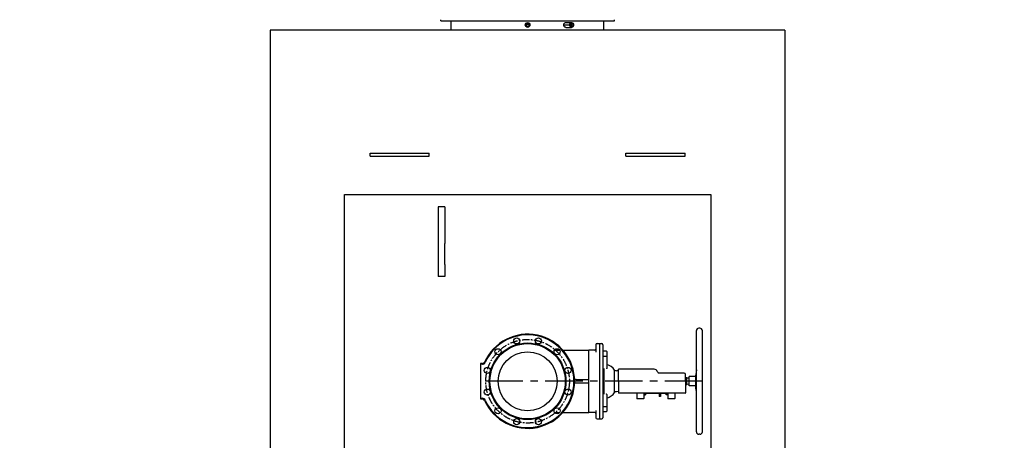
# Model space of a CAD drawing. Header units: millimetres. Extents: x 196 to 1773810, y -221320 to 153872.
# Tile 142 of 256: x 1156363 to 1160544, y -200050 to -198263. Entities that reach past the tile are written whole.
import ezdxf

# ---------------------------------------------------------------- set-up
doc = ezdxf.new("R2010")
doc.units = ezdxf.units.MM
doc.linetypes.add('CENTER', pattern=[50.8, 31.75, -6.35, 6.35, -6.35])
for name, color, linetype, lineweight in [('00_Основной', 163, 'Continuous', 40), ('электрика', 1, 'Continuous', 140), ('中心线', 1, 'CENTER', 25)]:
    doc.layers.add(name, color=color, linetype=linetype, lineweight=lineweight)
doc.styles.add('Times New Roman', font='times.ttf')

msp = doc.modelspace()

# ---------------------------------------------------------------- linework, layer by layer
at = {"color": 252, "lineweight": 30, "ltscale": 10}
for p, q in [((1157741.7, -203009.4, 0.3), (1157741.7, -199006.4, 0.3)), ((1157741.7, -199006.4, 0.3), (1159297.7, -199006.4, 0.3)), ((1159297.7, -199006.4, 0.3), (1159297.7, -200109.1, 0.3))]:
    msp.add_line(p, q, dxfattribs=at)
at = {"color": 252, "linetype": 'CENTER', "lineweight": 25, "ltscale": 5}
msp.add_line((1159261.7, -199799.2, 0.3), (1158319.7, -199799.2, 0.3), dxfattribs=at)
at = {"layer": '00_Основной', "lineweight": 30, "ltscale": 10}
for p, q in [((1158151.9, -198268.2, 0.5), (1158151.9, -198263.4, 0.5)), ((1158151.9, -198268.2, 0.8), (1158888.1, -198268.2, 0.8)), ((1158195.6, -198308.3, 0.5), (1158195.6, -198268.2, 0.5)), ((1158681.7, -198275.8, 0.5), (1158706.6, -198275.8, 0.5)), ((1158681.7, -198295.9, 0.5), (1158706.6, -198295.9, 0.5)), ((1158843.7, -198308.3, 0.5), (1158843.7, -198268.2, 0.5)), ((1158888.1, -198268.2, 0.5), (1158888.1, -198263.4, 0.5)), ((1158519.7, -198308.2), (1157426.8, -198308.2)), ((1157426.8, -198308.2), (1157426.8, -202975.1, 0.4)), ((1159612.5, -198308.2), (1158519.7, -198308.2)), ((1159612.5, -198308.2), (1159611.6, -202975.1, 0.3)), ((1157851.2, -198842.7, 0.4), (1157851.2, -198830.4, 0.4)), ((1157851.2, -198830.4, 0.4), (1157868.8, -198830.4, 0.4)), ((1157868.8, -198830.4, 0.4), (1158084.3, -198830.4, 0.4)), ((1158084.3, -198830.4, 0.4), (1158101.9, -198830.4, 0.4)), ((1158101.9, -198842.7, 0.4), (1158101.9, -198830.4, 0.4)), ((1158937.4, -198842.7, 0.4), (1158937.4, -198830.4, 0.4)), ((1158937.4, -198830.4, 0.4), (1158955, -198830.4, 0.4)), ((1158955, -198830.4, 0.4), (1159170.5, -198830.4, 0.4)), ((1159170.5, -198830.4, 0.4), (1159188.1, -198830.4, 0.4)), ((1159188.1, -198842.7, 0.4), (1159188.1, -198830.4, 0.4)), ((1157851.2, -198842.7, 0.4), (1157868.8, -198842.7, 0.4)), ((1157868.8, -198842.7, 0.4), (1158084.3, -198842.7, 0.4)), ((1158084.3, -198842.7, 0.4), (1158101.9, -198842.7, 0.4)), ((1158937.4, -198842.7, 0.4), (1158955, -198842.7, 0.4)), ((1158955, -198842.7, 0.4), (1159170.5, -198842.7, 0.4)), ((1159170.5, -198842.7, 0.4), (1159188.1, -198842.7, 0.4)), ((1158139.7, -199058.2, 0.4), (1158139.7, -199214, 0.4)), ((1158167.8, -199058.2, 0.4), (1158139.7, -199058.2, 0.4)), ((1158167.8, -199058.2, 0.4), (1158167.8, -199214, 0.4)), ((1158139.7, -199214, 0.4), (1158139.7, -199302.6, 0.4)), ((1158167.8, -199302.6, 0.4), (1158167.8, -199214, 0.4)), ((1158139.7, -199302.6, 0.4), (1158139.7, -199353.7, 0.4)), ((1158167.8, -199302.6, 0.4), (1158167.8, -199353.7, 0.4)), ((1158167.8, -199353.7, 0.4), (1158139.7, -199353.7, 0.4))]:
    msp.add_line(p, q, dxfattribs=at)
at = {"layer": '00_Основной', "lineweight": 25, "ltscale": 10}
for p, q in [((1159236.7, -200014.2, 0.3), (1159236.7, -199584.2, 0.3)), ((1159251.7, -199574.2, 0.3), (1159246.7, -199574.2, 0.3)), ((1159261.7, -200014.2, 0.3), (1159261.7, -199584.2, 0.3)), ((1158633.9, -199667.2, 0.3), (1158656.5, -199667.2, 0.3)), ((1158669.9, -199667.2, 0.3), (1158779.7, -199667.2, 0.3)), ((1158779.7, -199692.2, 0.3), (1158779.7, -199667.2, 0.3)), ((1158804.7, -199667.2, 0.3), (1158779.7, -199667.2, 0.3)), ((1158809.7, -199644.2, 0.3), (1158809.7, -199664.2, 0.3)), ((1158809.7, -199664.2, 0.3), (1158809.7, -199675.6, 0.3)), ((1158814.7, -199639.2, 0.3), (1158824.7, -199639.2, 0.3)), ((1158824.7, -199639.1, 0.3), (1158834.7, -199639.1, 0.3)), ((1158824.7, -199639.1, 0.3), (1158824.7, -199664.1, 0.3)), ((1158824.7, -199664.1, 0.3), (1158824.7, -199934.4, 0.3)), ((1158839.7, -199644.1, 0.3), (1158839.7, -199664.1, 0.3)), ((1158839.7, -199664.1, 0.3), (1158839.7, -199934.4, 0.3)), ((1158841.7, -199670.2, 0.3), (1158853.7, -199670.2, 0.3)), ((1158855.7, -199672.2, 0.3), (1158855.7, -199691.8, 0.3)), ((1158779.7, -199906.2, 0.3), (1158779.7, -199692.2, 0.3)), ((1158841.7, -199692.7, 0.3), (1158853.7, -199692.7, 0.3)), ((1158855.7, -199691.8, 0.3), (1158855.7, -199742.5, 0.3)), ((1158319.7, -199724.2, 0.3), (1158319.7, -199727.2, 0.3)), ((1158327.7, -199724.2, 0.3), (1158319.7, -199724.2, 0.3)), ((1158319.7, -199727.2, 0.3), (1158319.7, -199871.2, 0.3)), ((1158327.7, -199727.2, 0.3), (1158319.7, -199727.2, 0.3)), ((1158845.4, -199853.4, 0.3), (1158845.4, -199745, 0.3)), ((1158855.7, -199742.5, 0.3), (1158855.7, -199744.2, 0.3)), ((1158889.2, -199846.6, 0.3), (1158889.2, -199751.8, 0.3)), ((1158906.4, -199755.2, 0.3), (1158896.7, -199754.9, 0.3)), ((1159057.2, -199748.4, 0.3), (1158906.4, -199748.4, 0.3)), ((1158906.4, -199799.2, 0.3), (1158906.4, -199748.4, 0.3)), ((1159236.7, -199750.3, 0.3), (1159233.6, -199771.2, 0.3)), ((1158725.5, -199791.7, 0.3), (1158719.5, -199791.7, 0.3)), ((1158725.5, -199791.7, 0.3), (1158779.7, -199791.7, 0.3)), ((1158906.4, -199799.2, 0.3), (1158906.4, -199848.2, 0.3)), ((1159184.9, -199764.2, 0.3), (1159078.8, -199764.2, 0.3)), ((1159190.5, -199799.2, 0.3), (1159190.5, -199769.8, 0.3)), ((1159192.2, -199784.5, 0.3), (1159190.5, -199781.7, 0.3)), ((1159190.5, -199799.2, 0.3), (1159190.5, -199848.2, 0.3)), ((1159196.2, -199784.5, 0.3), (1159192.2, -199784.5, 0.3)), ((1159192.2, -199813.9, 0.3), (1159192.2, -199784.5, 0.3)), ((1159196.2, -199813.9, 0.3), (1159196.2, -199784.5, 0.3)), ((1159206.4, -199786.5, 0.3), (1159196.2, -199786, 0.3)), ((1159233.5, -199779.4, 0.3), (1159206.4, -199779.4, 0.3)), ((1159206.4, -199819, 0.3), (1159206.4, -199779.4, 0.3)), ((1159233.5, -199825.5, 0.3), (1159233.5, -199773, 0.3)), ((1159235.3, -199797.2, 0.3), (1159235.3, -199766.1, 0.3)), ((1158725.5, -199806.7, 0.3), (1158719.5, -199806.7, 0.3)), ((1158779.7, -199806.7, 0.3), (1158725.5, -199806.7, 0.3)), ((1158906.4, -199843.3, 0.3), (1158896.7, -199843.5, 0.3)), ((1159192.2, -199813.9, 0.3), (1159190.5, -199816.7, 0.3)), ((1159196.2, -199813.9, 0.3), (1159192.2, -199813.9, 0.3)), ((1159206.4, -199811.9, 0.3), (1159196.2, -199812.4, 0.3)), ((1159233.5, -199819, 0.3), (1159206.4, -199819, 0.3)), ((1159235.3, -199838.6, 0.3), (1159233.6, -199827.2, 0.3)), ((1159235.3, -199838.6, 0.3), (1159235.3, -199834.3, 0.3)), ((1159235.3, -199838.6, 0.3), (1159236.7, -199838.6, 0.3)), ((1158319.7, -199871.2, 0.3), (1158327.7, -199871.2, 0.3)), ((1158319.7, -199871.2, 0.3), (1158319.7, -199874.2, 0.3)), ((1158319.7, -199874.2, 0.3), (1158327.7, -199874.2, 0.3)), ((1158855.7, -199855.9, 0.3), (1158855.7, -199854.2, 0.3)), ((1158855.7, -199855.9, 0.3), (1158855.7, -199906.7, 0.3)), ((1158906.4, -199848.2, 0.3), (1158906.4, -199850.2, 0.3)), ((1159057.2, -199850.2, 0.3), (1158906.4, -199850.2, 0.3)), ((1158983.8, -199850.2, 0.3), (1158983.8, -199872.2, 0.3)), ((1159012.8, -199873.2, 0.3), (1158984.8, -199873.2, 0.3)), ((1159013.8, -199850.2, 0.3), (1159013.8, -199872.2, 0.3)), ((1159013.8, -199851.6, 0.3), (1159020.8, -199851.6, 0.3)), ((1159013.8, -199856.6, 0.3), (1159020.8, -199856.6, 0.3)), ((1159016.3, -199850.2, 0.3), (1159016.3, -199851.2, 0.3)), ((1159113.3, -199851.2, 0.3), (1159016.3, -199851.2, 0.3)), ((1159020.8, -199851.6, 0.3), (1159020.8, -199856.6, 0.3)), ((1159068.2, -199850.2, 0.3), (1159057.2, -199850.2, 0.3)), ((1159078.8, -199850.2, 0.3), (1159068.2, -199850.2, 0.3)), ((1159078, -199851.2, 0.3), (1159078, -199863.2, 0.3)), ((1159084, -199863.2, 0.3), (1159078, -199863.2, 0.3)), ((1159184.9, -199850.2, 0.3), (1159078.8, -199850.2, 0.3)), ((1159084, -199851.2, 0.3), (1159084, -199863.2, 0.3)), ((1159115.5, -199851.7, 0.3), (1159108.5, -199851.7, 0.3)), ((1159108.5, -199856.7, 0.3), (1159108.5, -199851.7, 0.3)), ((1159115.5, -199856.7, 0.3), (1159108.5, -199856.7, 0.3)), ((1159113.3, -199850.2, 0.3), (1159113.3, -199851.2, 0.3)), ((1159115.5, -199850.2, 0.3), (1159115.5, -199872.2, 0.3)), ((1159144.5, -199873.2, 0.3), (1159116.5, -199873.2, 0.3)), ((1159145.5, -199850.2, 0.3), (1159145.5, -199872.2, 0.3)), ((1159188.5, -199850.2, 0.3), (1159184.9, -199850.2, 0.3)), ((1158779.7, -199931.2, 0.3), (1158779.7, -199906.2, 0.3)), ((1158809.7, -199922.8, 0.3), (1158809.7, -199934.2, 0.3)), ((1158841.7, -199905.7, 0.3), (1158853.7, -199905.7, 0.3)), ((1158841.7, -199928.2, 0.3), (1158853.7, -199928.2, 0.3)), ((1158855.7, -199906.7, 0.3), (1158855.7, -199926.2, 0.3)), ((1158633.9, -199931.2, 0.3), (1158656.5, -199931.2, 0.3)), ((1158669.9, -199931.2, 0.3), (1158779.7, -199931.2, 0.3)), ((1158804.7, -199931.2, 0.3), (1158779.7, -199931.2, 0.3)), ((1158809.7, -199934.2, 0.3), (1158809.7, -199954.2, 0.3)), ((1158814.7, -199959.2, 0.3), (1158824.7, -199959.2, 0.3)), ((1158824.7, -199934.4, 0.3), (1158824.7, -199959.4, 0.3)), ((1158824.7, -199959.4, 0.3), (1158834.7, -199959.4, 0.3)), ((1158839.7, -199934.4, 0.3), (1158839.7, -199954.4, 0.3)), ((1159251.7, -200024.2, 0.3), (1159246.7, -200024.2, 0.3))]:
    msp.add_line(p, q, dxfattribs=at)
at = {"layer": '00_Основной', "lineweight": 30, "ltscale": 10}
for radius in [10, 8.82, 7.22]:
    msp.add_circle((1158519.7, -198285.9, 0.5), radius, dxfattribs=at)
at = {"layer": '00_Основной', "lineweight": 25, "ltscale": 10}
for centre, radius in [((1158473.7, -199627.8, 0.3), 13), ((1158565.6, -199627.8, 0.3), 13), ((1158519.7, -199799.2, 0.3), 163), ((1158519.7, -199799.2, 0.3), 160), ((1158394.2, -199673.7, 0.3), 13), ((1158519.7, -199799.2, 0.3), 125), ((1158645.2, -199673.7, 0.3), 13), ((1158348.2, -199753.3, 0.3), 13), ((1158691.1, -199753.3, 0.3), 13), ((1158348.2, -199845.2, 0.3), 13), ((1158691.1, -199845.2, 0.3), 13), ((1158394.2, -199924.7, 0.3), 13), ((1158645.2, -199924.7, 0.3), 13), ((1158473.7, -199970.7, 0.3), 13), ((1158565.6, -199970.7, 0.3), 13)]:
    msp.add_circle(centre, radius, dxfattribs=at)
for centre, radius, start, end in [((1159246.7, -199584.2, 0.3), 10, 90, 180), ((1159251.7, -199584.2, 0.3), 10, 0, 90), ((1158519.7, -199799.2, 0.3), 200, 0, 156.1238), ((1158519.7, -199799.2, 0.3), 197, 203.8762, 156.1238), ((1158804.7, -199662.2, 0.3), 5, 270, 0), ((1158814.7, -199644.2, 0.3), 5, 90, 180), ((1158834.7, -199644.1, 0.3), 5, 0, 90), ((1158841.7, -199668.2, 0.3), 2, 180, 270), ((1158841.7, -199668.2, 0.3), 2, 180, 247.5017), ((1158853.7, -199672.2, 0.3), 2, 0, 90), ((1158327.7, -199714.2, 0.3), 10, 270, 336.1238), ((1158327.7, -199714.2, 0.3), 13, 270, 336.1238), ((1158842.7, -199781.9, 0.3), 55.4, 32.8859, 76.4418), ((1158897, -199743.6, 0.3), 11.3, 226.5607, 268.5), ((1159057.2, -199761.9, 0.3), 13.6, 17.4576, 90), ((1159078.8, -199755.2, 0.3), 9.04, 197.4576, 270), ((1158519.7, -199799.2, 0.3), 200, 203.8762, 0), ((1159184.9, -199769.8, 0.3), 5.65, 0, 90), ((1159245.5, -199773, 0.3), 12, 171.6267, 180), ((1158897, -199854.8, 0.3), 11.3, 91.5, 133.4393), ((1159245.5, -199825.5, 0.3), 12, 180, 188.3733), ((1158327.7, -199884.2, 0.3), 13, 23.8762, 90), ((1158327.7, -199884.2, 0.3), 10, 23.8762, 90), ((1158842.7, -199816.5, 0.3), 55.4, 283.5582, 327.1141), ((1158984.8, -199872.2, 0.3), 1, 180, 270), ((1159012.8, -199872.2, 0.3), 1, 270, 0), ((1159116.5, -199872.2, 0.3), 1, 180, 270), ((1159144.5, -199872.2, 0.3), 1, 270, 0), ((1159188.5, -199848.2, 0.3), 2, 270, 0), ((1158841.7, -199930.2, 0.3), 2, 90, 180), ((1158841.7, -199930.2, 0.3), 2, 112.4983, 180), ((1158853.7, -199926.2, 0.3), 2, 270, 0), ((1158804.7, -199936.2, 0.3), 5, 0, 90), ((1158814.7, -199954.2, 0.3), 5, 180, 270), ((1158834.7, -199954.4, 0.3), 5, 270, 0), ((1159246.7, -200014.2, 0.3), 10, 180, 270), ((1159251.7, -200014.2, 0.3), 10, 270, 0)]:
    msp.add_arc(centre, radius, start, end, dxfattribs=at)
at = {"layer": '00_Основной', "lineweight": 30, "ltscale": 10}
for centre, major_axis in [((1158706.6, -198285.9, 0.5), (0, -10)), ((1158706.6, -198285.9, 0.5), (0, 8.82)), ((1158705.8, -198285.9, 0.5), (0, -7.22))]:
    msp.add_ellipse(centre, major_axis=major_axis, ratio=0.866025, dxfattribs=at)
for points, knots in [([(1158672.9, -198285.9, 0.5), (1158672.9, -198284.6, 0.5), (1158673.2, -198283.3, 0.5), (1158674.1, -198280.8, 0.5), (1158674.7, -198279.7, 0.5), (1158676.3, -198277.9, 0.5), (1158677.3, -198277.1, 0.5), (1158679.4, -198276.1, 0.5), (1158680.6, -198275.8, 0.5), (1158681.7, -198275.8, 0.5)], [3.767125, 3.767125, 3.767125, 3.767125, 4.238015, 4.238015, 4.708906, 4.708906, 5.179797, 5.179797, 5.650687, 5.650687, 5.650687, 5.650687]), ([(1158681.7, -198295.9, 0.5), (1158680.6, -198295.9, 0.5), (1158679.4, -198295.6, 0.5), (1158677.3, -198294.6, 0.5), (1158676.3, -198293.8, 0.5), (1158674.7, -198292.1, 0.5), (1158674.1, -198290.9, 0.5), (1158673.2, -198288.5, 0.5), (1158672.9, -198287.1, 0.5), (1158672.9, -198285.9, 0.5)], [1.883562, 1.883562, 1.883562, 1.883562, 2.354453, 2.354453, 2.825344, 2.825344, 3.296234, 3.296234, 3.767125, 3.767125, 3.767125, 3.767125])]:
    msp.add_open_spline(points, degree=3, knots=knots, dxfattribs=at)
at = {"layer": '00_Основной', "lineweight": 25, "ltscale": 10}
for points, knots in [([(1158839.7, -199693.7, 0.3), (1158839.7, -199693.7, 0.3), (1158839.7, -199693.6, 0.3), (1158839.8, -199693.4, 0.3), (1158839.9, -199693.3, 0.3), (1158840, -199693.2, 0.3), (1158840.2, -199693.1, 0.3), (1158840.4, -199693, 0.3), (1158840.6, -199692.9, 0.3), (1158840.9, -199692.8, 0.3), (1158841.2, -199692.8, 0.3), (1158841.5, -199692.7, 0.3), (1158841.7, -199692.7, 0.3)], [0, 0, 0, 0, 1.424843, 2.667465, 3.776335, 4.914077, 6.085893, 7.241317, 8.400458, 9.563676, 10.702005, 13, 13, 13, 13]), ([(1158853.7, -199692.7, 0.3), (1158853.8, -199692.7, 0.3), (1158854, -199692.7, 0.3), (1158854.3, -199692.7, 0.3), (1158854.6, -199692.6, 0.3), (1158854.8, -199692.6, 0.3), (1158855, -199692.5, 0.3), (1158855.2, -199692.4, 0.3), (1158855.4, -199692.3, 0.3), (1158855.5, -199692.2, 0.3), (1158855.6, -199692, 0.3), (1158855.7, -199691.9, 0.3), (1158855.7, -199691.8, 0.3), (1158855.7, -199691.8, 0.3)], [0, 0, 0, 0, 1.533889, 2.871622, 4.0654, 5.290328, 6.552039, 7.796257, 9.044613, 10.297538, 11.523793, 12.759968, 14, 14, 14, 14]), ([(1158855.7, -199744.2, 0.3), (1158855.7, -199744.3, 0.3), (1158855.7, -199744.5, 0.3), (1158855.6, -199744.8, 0.3), (1158855.5, -199745, 0.3), (1158855.3, -199745.1, 0.3), (1158855.2, -199745.3, 0.3), (1158855, -199745.5, 0.3), (1158854.7, -199745.7, 0.3), (1158854.4, -199745.8, 0.3), (1158854.2, -199746, 0.3), (1158854.1, -199746, 0.3)], [0, 0, 0, 0, 1.417442, 2.877964, 3.990922, 5.502772, 5.88611, 7.813125, 8.962683, 10.102092, 12, 12, 12, 12]), ([(1159236.7, -199751.6, 0.3), (1159236.6, -199752, 0.3), (1159236.4, -199753.5, 0.3), (1159236.2, -199755.3, 0.3), (1159236, -199757.2, 0.3), (1159235.8, -199759, 0.3), (1159235.6, -199761, 0.3), (1159235.4, -199762.5, 0.3), (1159235.4, -199763.8, 0.3), (1159235.3, -199764.9, 0.3), (1159235.3, -199765.8, 0.3), (1159235.3, -199766.1, 0.3)], [0, 0, 0, 0, 0.870734, 3.056255, 3.780931, 5.183155, 7.125355, 8.554975, 9.066071, 10.765443, 12, 12, 12, 12]), ([(1159236.7, -199813.7, 0.3), (1159236.5, -199812.7, 0.3), (1159236.3, -199811.2, 0.3), (1159236, -199809, 0.3), (1159235.8, -199807.3, 0.3), (1159235.6, -199805.5, 0.3), (1159235.5, -199803.8, 0.3), (1159235.4, -199801.9, 0.3), (1159235.3, -199800.3, 0.3), (1159235.3, -199798.7, 0.3), (1159235.3, -199797.8, 0.3), (1159235.3, -199797.2, 0.3)], [0, 0, 0, 0, 2.690755, 3.780931, 5.183155, 6.496888, 7.722368, 8.812219, 10.187118, 10.950173, 12, 12, 12, 12]), ([(1159235.9, -199831.6, 0.3), (1159235.9, -199831.6, 0.3), (1159235.7, -199831.6, 0.3), (1159235.6, -199831.8, 0.3), (1159235.5, -199832.2, 0.3), (1159235.4, -199832.7, 0.3), (1159235.3, -199833.4, 0.3), (1159235.3, -199834.1, 0.3), (1159235.3, -199834.3, 0.3)], [0, 0, 0, 0, 1.406606, 2.923368, 4.324411, 5.561414, 7.769595, 9, 9, 9, 9]), ([(1159236.7, -199832.4, 0.3), (1159236.6, -199832.3, 0.3), (1159236.4, -199832, 0.3), (1159236.2, -199831.7, 0.3), (1159236, -199831.6, 0.3), (1159235.9, -199831.6, 0.3)], [0, 0, 0, 0, 1.707301, 3.73641, 6, 6, 6, 6]), ([(1158855.7, -199854.2, 0.3), (1158855.7, -199854.2, 0.3), (1158855.7, -199854.1, 0.3), (1158855.7, -199853.9, 0.3), (1158855.6, -199853.7, 0.3), (1158855.5, -199853.5, 0.3), (1158855.3, -199853.3, 0.3), (1158855.2, -199853.1, 0.3), (1158855, -199853, 0.3), (1158854.7, -199852.8, 0.3), (1158854.4, -199852.6, 0.3), (1158854.2, -199852.5, 0.3), (1158854.1, -199852.4, 0.3)], [0, 0, 0, 0, 0.764029, 1.540173, 3.126357, 4.334231, 5.97312, 6.388316, 8.474087, 9.7172, 10.948956, 13, 13, 13, 13]), ([(1158839.7, -199904.7, 0.3), (1158839.7, -199904.8, 0.3), (1158839.7, -199904.9, 0.3), (1158839.8, -199905, 0.3), (1158839.9, -199905.2, 0.3), (1158840, -199905.3, 0.3), (1158840.2, -199905.4, 0.3), (1158840.4, -199905.5, 0.3), (1158840.6, -199905.6, 0.3), (1158840.9, -199905.6, 0.3), (1158841.1, -199905.7, 0.3), (1158841.4, -199905.7, 0.3), (1158841.6, -199905.7, 0.3), (1158841.7, -199905.7, 0.3)], [0, 0, 0, 0, 1.534392, 2.872551, 4.066668, 5.291882, 6.553795, 7.79809, 9.046415, 10.299178, 11.525164, 12.760775, 14, 14, 14, 14]), ([(1158853.7, -199905.7, 0.3), (1158853.8, -199905.7, 0.3), (1158854, -199905.7, 0.3), (1158854.3, -199905.8, 0.3), (1158854.6, -199905.8, 0.3), (1158854.8, -199905.9, 0.3), (1158855, -199906, 0.3), (1158855.2, -199906.1, 0.3), (1158855.4, -199906.2, 0.3), (1158855.5, -199906.3, 0.3), (1158855.6, -199906.4, 0.3), (1158855.7, -199906.6, 0.3), (1158855.7, -199906.6, 0.3), (1158855.7, -199906.7, 0.3)], [0, 0, 0, 0, 1.533711, 2.871294, 4.064948, 5.289775, 6.551412, 7.79561, 9.043975, 10.29695, 11.523262, 12.759638, 14, 14, 14, 14])]:
    msp.add_open_spline(points, degree=3, knots=knots, dxfattribs=at)
at = {"layer": '中心线', "color": 252}
for p, q in [((1158529.7, -198285.9, 0.5), (1158509.6, -198285.9, 0.5)), ((1158672.9, -198285.9, 0.5), (1158715.2, -198285.9, 0.5)), ((1158705.8, -198293.1, 0.5), (1158705.8, -198278.6, 0.5))]:
    msp.add_line(p, q, dxfattribs=at)
msp.add_circle((1158519.7, -199799.2, 0.3), 177.5, dxfattribs=at)

# ---------------------------------------------------------------- texts
at = {"layer": 'электрика', "color": 0, "lineweight": 18, "attachment_point": 1, "style": 'Times New Roman'}
for s, insert, char_height, width in [('\\pi-51.49887;{\\LВА47-29-3Р}\\P\\pi569.44561;40А', (1023245.6, -198876.6), 250, 1764.702), ('\\pi-99.61502;{\\LВА47-29-3Р}\\P\\pi540.07496;16А', (1055739.2, -198876.6), 250, 1668.47), ('\\pi49.56334;{\\LВА47-29-1Р}\\P\\pi817.19131;16А', (1048383.2, -198876.6), 300, 2340.367)]:
    msp.add_mtext(s, dxfattribs=dict(at, insert=insert, char_height=char_height, width=width))

doc.saveas('drawing.dxf')
